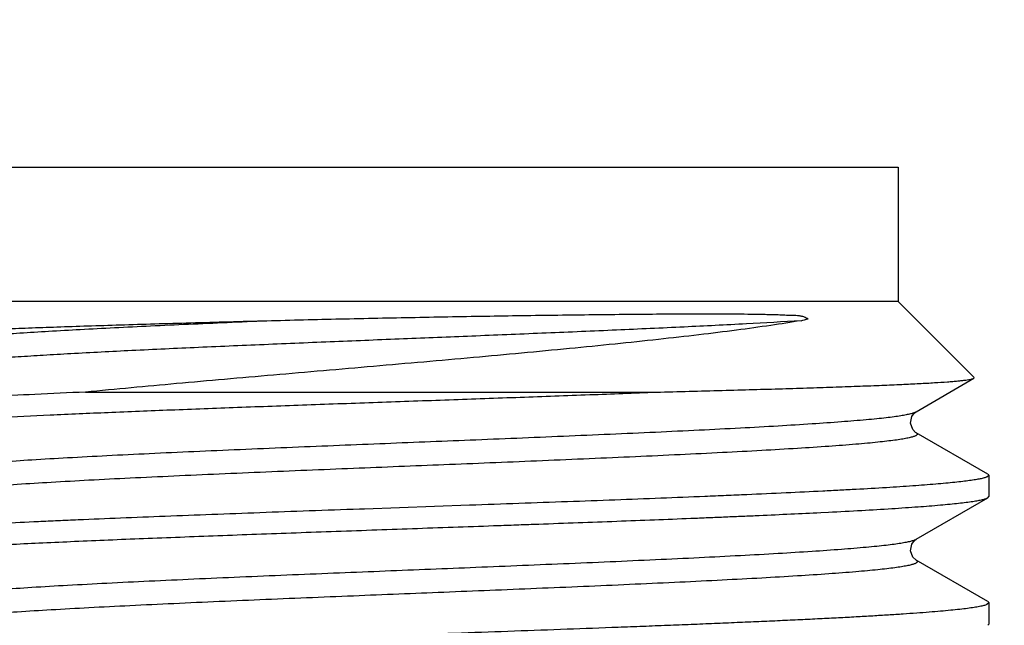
# Model space of a CAD drawing. Header units: inches. Extents: x 0 to 34, y 0 to 22.
# Tile 52 of 106: x 4.5021 to 4.6629, y 18.5829 to 18.6818. Entities that reach past the tile are written whole.
import ezdxf

# ---------------------------------------------------------------- set-up
doc = ezdxf.new("R2010")
doc.units = ezdxf.units.IN
doc.header["$LTSCALE"] = 1.87
doc.header["$MEASUREMENT"] = 0
doc.layers.get('0').update_dxf_attribs({"linetype": 'CONTINUOUS'})
doc.layers.add('DIMENSIONS', color=7, linetype='CONTINUOUS')
doc.styles.get("Standard").update_dxf_attribs({"font": 'txt', "width": 0.8})
doc.dimstyles.new('DIMSTYLE_2', dxfattribs={"dimtxt": 0.125, "dimasz": 0.18, "dimexe": 0.125, "dimexo": 0.0625, "dimgap": 0.0625, "dimtad": 0, "dimtih": 1, "dimtoh": 1, "dimlfac": 1.3333333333, "dimzin": 4, "dimdsep": 46, "dimtxsty": 'STANDARD', "dimblk": '_FILLED', "dimblk1": '_FILLED', "dimblk2": '_FILLED', "dimcen": 0.09, "dimadec": 0, "dimazin": 0, "dimtfac": 1, "dimtofl": 0, "dimtmove": 0, "dimatfit": 3, "dimldrblk": '_FILLED', "dimfxl": 1, "dimtolj": 1, "dimtzin": 4, "dimarcsym": 0})

# ---------------------------------------------------------------- blocks, each defined once
blk = doc.blocks.new('_FILLED')
at = {"color": 0, "linetype": 'BYBLOCK'}
blk.add_solid([(0, 0), (-1, 0.1736111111), (-1, -0.1736111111)], dxfattribs=at)
blk = doc.blocks.new('*D36')
at = {"layer": 'DIMENSIONS', "color": 2, "linetype": 'CONTINUOUS'}
for p, q in [((2.7680920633, 18.9684834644), (2.5695376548, 18.9684834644)), ((2.7680920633, 18.5268952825), (2.7680920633, 18.9684834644)), ((4.8035450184, 18.5268952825), (2.6430920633, 18.5268952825)), ((3.2759045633, 18.39520231), (2.6430920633, 18.39520231)), ((2.7680920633, 18.39520231), (2.7680920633, 18.03520231))]:
    blk.add_line(p, q, dxfattribs=at)
at = {"layer": 'DIMENSIONS', "color": 2, "linetype": 'CONTINUOUS', "xscale": 0.18, "yscale": 0.18, "zscale": 0.18}
for p, rotation in [((2.7680920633, 18.5268952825), 270), ((2.7680920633, 18.39520231), 90)]:
    blk.add_blockref('_FILLED', p, dxfattribs=dict(at, rotation=rotation))
at = {"layer": 'DIMENSIONS', "color": 2, "linetype": 'CONTINUOUS', "insert": (2.5070376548, 19.0309834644), "char_height": 0.125, "width": 0.925, "attachment_point": 3, "line_spacing_factor": 0.9}
blk.add_mtext('.18{\\Ftxt.shx;\\W1.000000;\\H0.125000; }[4.5]', dxfattribs=at)

msp = doc.modelspace()

# ---------------------------------------------------------------- linework, layer by layer
at = {"color": 6, "linetype": 'CONTINUOUS'}
for p, q in [((4.4876978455, 18.6577023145), (4.6455728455, 18.6577023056)), ((4.6455728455, 18.6577023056), (4.6455728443, 18.6357648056)), ((4.6455728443, 18.6357648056), (4.4876978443, 18.6357648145)), ((4.6455728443, 18.6357648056), (4.6579965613, 18.6233410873)), ((4.6485193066, 18.6177531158), (4.6579492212, 18.6232093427)), ((4.6579483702, 18.6232101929), (4.6579965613, 18.6233410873)), ((4.5129005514, 18.620952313), (4.6060946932, 18.6209523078)), ((4.6602104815, 18.607553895), (4.6485193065, 18.6143181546)), ((4.6602104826, 18.6075543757), (4.6603853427, 18.6073510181)), ((4.6603853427, 18.6073510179), (4.6600425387, 18.6070681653)), ((4.6603853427, 18.6073510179), (4.6603853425, 18.6038869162)), ((4.6485193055, 18.5969197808), (4.6602104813, 18.6036840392)), ((4.6602104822, 18.6036836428), (4.6603853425, 18.6038869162)), ((4.5584327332, 18.6018538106), (4.5576188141, 18.60182486)), ((4.575603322, 18.6024619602), (4.5584327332, 18.6018538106)), ((4.6329372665, 18.6012817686), (4.6341850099, 18.6013449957)), ((4.6602104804, 18.58672056), (4.6485193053, 18.5934848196)), ((4.6603853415, 18.5865176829), (4.660043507, 18.5862351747)), ((4.6602104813, 18.5867209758), (4.6603853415, 18.5865176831)), ((4.6603853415, 18.5865176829), (4.6603853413, 18.5830535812)), ((4.660217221, 18.5828549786), (4.6603853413, 18.5830535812))]:
    msp.add_line(p, q, dxfattribs=at)
for points in [[(4.6485196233, 18.6143179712), (4.6484202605, 18.6143815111), (4.6479638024, 18.6148446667), (4.6475998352, 18.6158663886), (4.6478087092, 18.6169631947), (4.6482624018, 18.6175647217), (4.6485187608, 18.6177528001)], [(4.648520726, 18.5934839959), (4.6484464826, 18.593530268), (4.6479782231, 18.5939908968), (4.6476001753, 18.5950288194), (4.6477993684, 18.596110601), (4.6482403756, 18.5967114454), (4.6485190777, 18.596919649)]]:
    msp.add_lwpolyline(points, dxfattribs=at)
msp.add_arc((4.6060899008, 18.7188675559), 0.0894302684, 285.3305064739, 286.0992732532, dxfattribs=at)
for points, knots in [([(4.5424971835, 18.6326195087), (4.5464940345, 18.6327264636), (4.5545633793, 18.6329239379), (4.5646707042, 18.6331322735), (4.5728041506, 18.6332814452), (4.5788631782, 18.6333848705), (4.5848473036, 18.6334778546), (4.5907241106, 18.6335592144), (4.596462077, 18.6336294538), (4.6020309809, 18.6336861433), (4.6065529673, 18.6337196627), (4.610064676, 18.6337365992), (4.6126113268, 18.6337438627), (4.6150956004, 18.63374534), (4.6175151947, 18.6337400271), (4.6198684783, 18.6337252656), (4.621787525, 18.6337023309), (4.6232888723, 18.6336766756), (4.6243893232, 18.6336527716), (4.6252958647, 18.6336296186), (4.6260131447, 18.6336077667), (4.6265461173, 18.6335880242), (4.6270766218, 18.6335648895), (4.6276019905, 18.63353496), (4.6281186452, 18.6335107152), (4.628628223, 18.633506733), (4.6291461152, 18.6334945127), (4.6295921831, 18.6334355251), (4.6299670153, 18.6333444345), (4.6302680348, 18.6332435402), (4.6305793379, 18.6331114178), (4.6307857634, 18.6330042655), (4.6308891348, 18.6329445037)], [0, 0, 0, 0, 0.1355301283, 0.2736082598, 0.3426810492, 0.4112766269, 0.4790215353, 0.5455498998, 0.6105023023, 0.6735363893, 0.7343291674, 0.7637884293, 0.792574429, 0.8206535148, 0.8479980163, 0.8745916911, 0.9004242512, 0.913052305, 0.9254902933, 0.9377350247, 0.9437913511, 0.949815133, 0.9558136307, 0.9617903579, 0.9676531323, 0.9733424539, 0.979064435, 0.9852040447, 0.988546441, 0.9921275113, 0.9959525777, 1, 1, 1, 1]), ([(4.4818819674, 18.6299487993), (4.481899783, 18.6299654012), (4.4819499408, 18.6299965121), (4.4820440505, 18.6300364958), (4.4821701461, 18.6300770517), (4.4824010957, 18.6301366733), (4.4827712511, 18.6302078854), (4.4833117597, 18.6302887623), (4.4839794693, 18.6303694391), (4.4847734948, 18.6304502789), (4.485693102, 18.6305313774), (4.4867373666, 18.6306130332), (4.4879049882, 18.630695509), (4.48970278, 18.6308112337), (4.4922430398, 18.6309540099), (4.4956317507, 18.631117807), (4.4994589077, 18.6312818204), (4.5037016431, 18.6314471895), (4.5083344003, 18.6316135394), (4.5133282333, 18.6317804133), (4.5186518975, 18.6319482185), (4.5242720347, 18.6321173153), (4.532253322, 18.6323464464), (4.5383576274, 18.6325093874), (4.5424971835, 18.6326195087)], [0, 0, 0, 0, 0.0012031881, 0.0028778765, 0.0050523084, 0.0077380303, 0.0146604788, 0.0236612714, 0.0347389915, 0.0478866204, 0.0630942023, 0.0803502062, 0.0996386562, 0.1209274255, 0.1693590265, 0.2253440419, 0.2885515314, 0.358624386, 0.4351282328, 0.5175943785, 0.605497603, 0.6982907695, 0.7954001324, 1, 1, 1, 1]), ([(4.6297340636, 18.6326195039), (4.628086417, 18.6323415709), (4.6245794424, 18.6318001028), (4.6190204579, 18.63104054), (4.6128998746, 18.630282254), (4.6062807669, 18.6295306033), (4.5992282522, 18.6287861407), (4.5891607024, 18.6277845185), (4.5787461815, 18.6268184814), (4.5680818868, 18.6258668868), (4.5599165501, 18.6251522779), (4.5517409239, 18.624441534), (4.5436237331, 18.6237349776), (4.5356307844, 18.6230359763), (4.5254019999, 18.6221282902), (4.5178463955, 18.621430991), (4.5129005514, 18.620952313)], [0, 0, 0, 0, 0.0426862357, 0.0906435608, 0.1433282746, 0.2002374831, 0.260823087, 0.3244948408, 0.4586966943, 0.5280171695, 0.5980126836, 0.6680896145, 0.7376634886, 0.8061625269, 0.8730606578, 1, 1, 1, 1]), ([(4.6060946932, 18.6209523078), (4.6096818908, 18.6210421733), (4.6149523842, 18.6211794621), (4.6218213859, 18.6213691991), (4.6266103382, 18.6215077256), (4.6311243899, 18.6216470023), (4.635343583, 18.6217879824), (4.6392492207, 18.6219290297), (4.6428238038, 18.6220682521), (4.6460503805, 18.6222061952), (4.6489130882, 18.6223445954), (4.6513979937, 18.622484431), (4.6532267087, 18.6226064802), (4.6544919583, 18.6227063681), (4.6552903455, 18.6227773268), (4.6559868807, 18.6228480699), (4.6565807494, 18.622918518), (4.657071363, 18.6229883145), (4.6574579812, 18.6230575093), (4.6577147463, 18.6231181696), (4.6578664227, 18.6231698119), (4.6579244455, 18.6231960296), (4.6579484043, 18.6232098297)], [0, 0, 0, 0, 0.2072775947, 0.3045502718, 0.3969355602, 0.484024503, 0.5654259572, 0.6407907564, 0.7097784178, 0.7720660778, 0.8273419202, 0.8753330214, 0.9158308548, 0.9332082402, 0.9486459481, 0.9621302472, 0.9736484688, 0.9831898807, 0.990749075, 0.9963363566, 0.9984028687, 1, 1, 1, 1]), ([(4.4728896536, 18.6143353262), (4.4729007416, 18.6143761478), (4.47295153, 18.6144341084), (4.4730385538, 18.614495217), (4.4731772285, 18.6145700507), (4.4734092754, 18.6146587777), (4.4737569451, 18.6147598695), (4.4741942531, 18.614861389), (4.4747210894, 18.6149634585), (4.4753371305, 18.6150658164), (4.4763340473, 18.6152108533), (4.4777991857, 18.6153879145), (4.4798157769, 18.6155915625), (4.4821697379, 18.6157959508), (4.4848519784, 18.6160009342), (4.487852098, 18.6162062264), (4.4911585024, 18.6164118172), (4.4947582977, 18.6166175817), (4.5001029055, 18.6169011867), (4.507403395, 18.6172512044), (4.5168260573, 18.617660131), (4.5270226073, 18.6180695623), (4.5378346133, 18.6184793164), (4.5490940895, 18.6188893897), (4.5606261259, 18.6192997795), (4.5722512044, 18.6197101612), (4.5837896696, 18.620120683), (4.5950611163, 18.6205305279), (4.6024665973, 18.6208104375), (4.6060946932, 18.6209523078)], [0, 0, 0, 0, 0.0009505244, 0.001608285, 0.0024100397, 0.0044749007, 0.0071807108, 0.0105404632, 0.0145594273, 0.0192373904, 0.0245718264, 0.0371954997, 0.0523953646, 0.0701148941, 0.0902881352, 0.1128420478, 0.1376866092, 0.1647283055, 0.1938635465, 0.2579521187, 0.328962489, 0.4057957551, 0.4872595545, 0.5720895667, 0.6589711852, 0.7465559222, 0.8334753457, 0.918412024, 1, 1, 1, 1]), ([(4.5129005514, 18.620952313), (4.5101412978, 18.6208328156), (4.504882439, 18.6205975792), (4.4974179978, 18.6202296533), (4.4917287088, 18.6199127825), (4.4876375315, 18.6196556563), (4.4849364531, 18.619470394), (4.4824933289, 18.619285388), (4.480315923, 18.6191006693), (4.4784110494, 18.6189165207), (4.4767846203, 18.6187329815), (4.4756065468, 18.6185733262), (4.4748078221, 18.61844248), (4.4743162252, 18.6183502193), (4.4738974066, 18.6182582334), (4.4735513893, 18.6181666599), (4.4732782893, 18.6180757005), (4.4731236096, 18.6180067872), (4.4730605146, 18.6179702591)], [0, 0, 0, 0, 0.2071197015, 0.3947728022, 0.5604610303, 0.6344348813, 0.7021880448, 0.7634985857, 0.8181755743, 0.8660629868, 0.9070124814, 0.9409159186, 0.955203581, 0.967706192, 0.9784211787, 0.9873558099, 0.9945325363, 1, 1, 1, 1]), ([(4.6600425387, 18.6070681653), (4.6599782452, 18.6070415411), (4.6598340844, 18.6069895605), (4.6594866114, 18.6068864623), (4.6589412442, 18.6067626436), (4.6581554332, 18.6066229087), (4.6571975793, 18.6064820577), (4.6560695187, 18.6063385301), (4.6547729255, 18.6061948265), (4.6533101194, 18.6060530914), (4.6510365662, 18.6058544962), (4.6478025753, 18.6056047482), (4.6434677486, 18.6053254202), (4.6394875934, 18.6050903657), (4.6360224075, 18.6049052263), (4.6322091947, 18.604711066), (4.6271431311, 18.6044637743), (4.621886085, 18.6042329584), (4.6174642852, 18.6040429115), (4.6127874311, 18.6038467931), (4.6067348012, 18.6036093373), (4.5992566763, 18.6033179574), (4.5915323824, 18.6030358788), (4.5836207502, 18.6027447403), (4.5782900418, 18.6025571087), (4.575603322, 18.6024619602)], [0, 0, 0, 0, 0.0024671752, 0.0054274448, 0.0128462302, 0.0222772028, 0.0337209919, 0.0471670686, 0.0625922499, 0.0799699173, 0.0992710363, 0.1435050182, 0.1949652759, 0.2532744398, 0.2848624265, 0.3179947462, 0.3886430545, 0.4646876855, 0.5045569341, 0.5455581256, 0.6306462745, 0.7193115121, 0.8108883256, 0.904685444, 1, 1, 1, 1]), ([(4.6341850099, 18.6013449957), (4.636005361, 18.6014383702), (4.6394571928, 18.6016238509), (4.6436492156, 18.6018687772), (4.6467094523, 18.6020717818), (4.6493564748, 18.6022584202), (4.6517884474, 18.602447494), (4.6539991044, 18.6026534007), (4.6554055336, 18.6027983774), (4.6566398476, 18.6029414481), (4.6576995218, 18.6030854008), (4.6585824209, 18.6032303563), (4.659206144, 18.6033560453), (4.6596144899, 18.6034590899), (4.6598546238, 18.6035308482), (4.6600498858, 18.6036024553), (4.660162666, 18.6036559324), (4.6602104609, 18.6036837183)], [0, 0, 0, 0, 0.208918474, 0.3962104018, 0.4812935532, 0.5604441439, 0.7003598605, 0.7608675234, 0.8149167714, 0.862412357, 0.9032837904, 0.9374762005, 0.964951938, 0.9761756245, 0.9857378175, 0.9936633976, 1, 1, 1, 1]), ([(4.5576188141, 18.60182486), (4.5548863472, 18.6017274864), (4.5494662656, 18.6015313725), (4.5414239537, 18.6012441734), (4.5335786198, 18.6009481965), (4.5259906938, 18.6006610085), (4.5187200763, 18.6003653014), (4.5128850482, 18.6001227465), (4.5084180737, 18.5999222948), (4.5042532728, 18.5997305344), (4.5002520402, 18.5995391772), (4.4964227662, 18.5993374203), (4.492957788, 18.5991473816), (4.4896855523, 18.5989566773), (4.4866132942, 18.598753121), (4.4839558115, 18.5985658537), (4.4815141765, 18.598376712), (4.4792947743, 18.5981702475), (4.4778828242, 18.5980248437), (4.4766436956, 18.5978815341), (4.4755799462, 18.5977373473), (4.4746937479, 18.5975920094), (4.4740677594, 18.5974659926), (4.4736579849, 18.5973627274), (4.4734170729, 18.5972908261), (4.4732212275, 18.5972190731), (4.4731081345, 18.5971654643), (4.4730602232, 18.5971376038)], [0, 0, 0, 0, 0.0967804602, 0.1919760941, 0.2848489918, 0.3746733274, 0.4607522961, 0.5424141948, 0.5813894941, 0.6190254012, 0.6899887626, 0.7231793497, 0.7547550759, 0.812820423, 0.8391993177, 0.8637392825, 0.9071189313, 0.9258786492, 0.9426356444, 0.9573600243, 0.9700299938, 0.9806285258, 0.9891437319, 0.9926213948, 0.9955836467, 0.9980382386, 1, 1, 1, 1]), ([(4.4732260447, 18.5937522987), (4.4733374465, 18.5937985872), (4.4736028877, 18.5938856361), (4.4740634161, 18.5940008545), (4.4746400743, 18.5941159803), (4.4753321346, 18.5942311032), (4.4761389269, 18.5943471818), (4.4774400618, 18.5945134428), (4.4793459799, 18.5947153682), (4.4819613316, 18.5949443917), (4.4850022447, 18.5951806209), (4.4884545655, 18.5954106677), (4.492300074, 18.595645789), (4.4965198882, 18.5958802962), (4.5010928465, 18.5961119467), (4.505995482, 18.5963498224), (4.5112037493, 18.5965808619), (4.5166908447, 18.5968173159), (4.5224294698, 18.5970520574), (4.5283907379, 18.5972842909), (4.5345443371, 18.5975224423), (4.5408597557, 18.5977535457), (4.5473047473, 18.5979904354), (4.5538471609, 18.5982248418), (4.5604539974, 18.5984578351), (4.5670917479, 18.5986958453), (4.573727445, 18.5989270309), (4.5792404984, 18.5991251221), (4.5836247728, 18.5992829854), (4.5879521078, 18.5994376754), (4.5932873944, 18.5996317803), (4.5995822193, 18.5998691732), (4.605711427, 18.6001002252), (4.6107011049, 18.6002998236), (4.614586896, 18.6004583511), (4.6174131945, 18.6005748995), (4.6201755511, 18.6006916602), (4.6237208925, 18.6008472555), (4.6279674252, 18.6010414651), (4.6313150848, 18.6012005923), (4.6329372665, 18.6012817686)], [0, 0, 0, 0, 0.0022626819, 0.0052274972, 0.0089020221, 0.0132882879, 0.0183852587, 0.024189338, 0.0378904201, 0.0543294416, 0.0734304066, 0.0950975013, 0.1192249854, 0.1456924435, 0.174367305, 0.205106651, 0.2377558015, 0.2721510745, 0.3081198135, 0.345481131, 0.3840472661, 0.4236249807, 0.4640143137, 0.5050131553, 0.5464152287, 0.5880112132, 0.6295928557, 0.6709519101, 0.6914824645, 0.7118789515, 0.7521685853, 0.7916189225, 0.8300305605, 0.8672115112, 0.8852816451, 0.9029742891, 0.9202674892, 0.9371395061, 0.969535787, 1, 1, 1, 1]), ([(4.660043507, 18.5862351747), (4.6599737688, 18.5862062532), (4.6598161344, 18.5861500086), (4.659432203, 18.586038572), (4.6588234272, 18.5859054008), (4.6579407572, 18.5857551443), (4.6568587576, 18.5856028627), (4.6555796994, 18.5854479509), (4.6541058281, 18.5852941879), (4.6524404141, 18.5851418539), (4.6505873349, 18.5849872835), (4.6485505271, 18.5848312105), (4.6463342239, 18.584677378), (4.6439433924, 18.5845243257), (4.6413834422, 18.5843686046), (4.6386598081, 18.5842125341), (4.6357783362, 18.5840590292), (4.6327454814, 18.5839051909), (4.6295679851, 18.5837487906), (4.6262526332, 18.583593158), (4.6228066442, 18.5834398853), (4.6192377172, 18.5832853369), (4.6155536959, 18.5831286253), (4.611762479, 18.5829736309), (4.6078723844, 18.5828204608), (4.6038920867, 18.5826652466), (4.5984299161, 18.5824544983), (4.5914430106, 18.582199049), (4.5829113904, 18.5818856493), (4.5742370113, 18.5815812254), (4.5669537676, 18.58131966), (4.5611128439, 18.5811153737), (4.5567439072, 18.5809606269), (4.5523966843, 18.5808038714), (4.548080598, 18.5806489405), (4.5438051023, 18.5804957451), (4.5395796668, 18.5803403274), (4.53541351, 18.58018374), (4.5313156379, 18.5800296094), (4.5272950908, 18.5798761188), (4.52336077, 18.5797200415), (4.5195212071, 18.5795639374), (4.5157847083, 18.5794103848), (4.5121595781, 18.5792562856), (4.5086538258, 18.5790997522), (4.5052749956, 18.5789443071), (4.5020304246, 18.5787911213), (4.4989273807, 18.5786364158), (4.4959726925, 18.5784798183), (4.4931726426, 18.5783252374), (4.4905333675, 18.5781722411), (4.4880608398, 18.5780169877), (4.4857604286, 18.5778608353), (4.4836369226, 18.5777073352), (4.4816950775, 18.577554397), (4.4799393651, 18.577399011), (4.4783734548, 18.5772440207), (4.4770004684, 18.5770918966), (4.4758234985, 18.576939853), (4.474845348, 18.576786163), (4.4741562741, 18.5766524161), (4.4737069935, 18.5765427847), (4.4734446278, 18.5764666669), (4.4732328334, 18.57639079), (4.4731111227, 18.5763338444), (4.4730600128, 18.5763041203)], [0, 0, 0, 0, 0.0012088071, 0.0026765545, 0.006398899, 0.0111773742, 0.017011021, 0.0238917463, 0.0318054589, 0.0407366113, 0.0506679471, 0.0615783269, 0.0734437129, 0.0862387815, 0.09993671, 0.1145073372, 0.1299189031, 0.146137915, 0.1631294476, 0.1808560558, 0.1992791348, 0.2183584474, 0.2380524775, 0.2583181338, 0.279111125, 0.3003858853, 0.3220959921, 0.3666321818, 0.4123294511, 0.4587897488, 0.5056050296, 0.5290182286, 0.5523672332, 0.5756008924, 0.5986677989, 0.6215175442, 0.6441007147, 0.6663679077, 0.6882698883, 0.7097590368, 0.7307886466, 0.751312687, 0.7712859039, 0.7906650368, 0.8094078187, 0.8274731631, 0.8448214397, 0.8614151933, 0.8772183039, 0.8921959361, 0.9063156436, 0.9195471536, 0.931861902, 0.9432326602, 0.9536356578, 0.9630491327, 0.9714531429, 0.9788298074, 0.98516625, 0.9904525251, 0.9946816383, 0.9963998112, 0.997855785, 0.9990533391, 1, 1, 1, 1])]:
    msp.add_open_spline(points, degree=3, knots=knots, dxfattribs=at)
at = {"color": 9, "linetype": 'CONTINUOUS'}
for points, knots in [([(4.4847513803, 18.6281697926), (4.4847185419, 18.6281887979), (4.4846613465, 18.6282258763), (4.4845938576, 18.6282889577), (4.4845548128, 18.6283547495), (4.4845470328, 18.628452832), (4.4846196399, 18.6285440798), (4.484723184, 18.6286178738), (4.4848406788, 18.6286813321), (4.4849886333, 18.6287446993), (4.4851686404, 18.6288089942), (4.4853811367, 18.6288738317), (4.4857300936, 18.6289666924), (4.4862528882, 18.6290811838), (4.4869856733, 18.6292138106), (4.4878591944, 18.6293483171), (4.488875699, 18.6294845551), (4.4900373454, 18.6296223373), (4.4913453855, 18.629761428), (4.4927997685, 18.6299017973), (4.4950270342, 18.6300988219), (4.4981641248, 18.6303439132), (4.5023344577, 18.6306299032), (4.5070168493, 18.6309180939), (4.5121619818, 18.6312068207), (4.5177108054, 18.6314950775), (4.523595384, 18.6317817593), (4.5297413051, 18.6320655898), (4.5360711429, 18.6323457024), (4.5403435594, 18.6325285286), (4.542497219, 18.6326195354)], [0, 0, 0, 0, 0.0019430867, 0.0034770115, 0.0046980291, 0.0057736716, 0.008308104, 0.0101112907, 0.012363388, 0.0151035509, 0.0183575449, 0.0221442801, 0.0264793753, 0.0368469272, 0.0495410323, 0.0646122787, 0.0821052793, 0.1020619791, 0.1245183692, 0.1494697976, 0.1768898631, 0.2390269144, 0.3106139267, 0.3909630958, 0.479276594, 0.5745231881, 0.6755153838, 0.7809982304, 0.8896070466, 1, 1, 1, 1]), ([(4.6297331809, 18.6326195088), (4.6267614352, 18.6324317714), (4.6203965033, 18.6320687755), (4.6103494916, 18.6315661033), (4.5994534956, 18.6310705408), (4.5881208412, 18.6305871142), (4.5767519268, 18.6301205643), (4.5654635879, 18.6296648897), (4.5541660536, 18.6292079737), (4.5427812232, 18.6287379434), (4.5315049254, 18.6282515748), (4.5207513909, 18.6277539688), (4.5123044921, 18.6273213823), (4.5061178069, 18.6269668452), (4.5020097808, 18.6267105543), (4.4983084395, 18.6264560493), (4.4950388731, 18.6262035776), (4.4922183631, 18.6259545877), (4.4898552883, 18.6257098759), (4.4881741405, 18.6254989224), (4.4870585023, 18.62532799), (4.4863884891, 18.6252096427), (4.4858279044, 18.6250928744), (4.4853741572, 18.6249778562), (4.4850244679, 18.6248650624), (4.4848293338, 18.6247799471), (4.4847513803, 18.6247348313)], [0, 0, 0, 0, 0.0614919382, 0.1316536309, 0.2077399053, 0.2867374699, 0.3658972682, 0.4427172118, 0.5200431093, 0.5993936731, 0.6780258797, 0.753126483, 0.8217023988, 0.8526902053, 0.881097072, 0.9067018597, 0.929306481, 0.9488170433, 0.9651729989, 0.9783654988, 0.9838011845, 0.9884795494, 0.9924143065, 0.9956245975, 0.99814001, 1, 1, 1, 1]), ([(4.4847513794, 18.6073364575), (4.4847134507, 18.6073584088), (4.4846489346, 18.6074009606), (4.4845761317, 18.6074756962), (4.4845448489, 18.6075583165), (4.4845655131, 18.6076425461), (4.4846302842, 18.6077184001), (4.4847333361, 18.607792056), (4.4848779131, 18.6078659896), (4.4850655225, 18.6079408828), (4.4852977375, 18.6080167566), (4.4856977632, 18.6081270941), (4.4863181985, 18.6082621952), (4.4872091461, 18.6084181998), (4.4882963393, 18.6085768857), (4.4895834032, 18.6087380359), (4.4910730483, 18.6089011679), (4.492765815, 18.6090661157), (4.4954227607, 18.609299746), (4.4992297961, 18.6095892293), (4.5043490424, 18.6099259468), (4.5101499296, 18.6102650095), (4.51654286, 18.610603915), (4.523421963, 18.6109411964), (4.5306667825, 18.6112746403), (4.5381522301, 18.6116028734), (4.5457562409, 18.6119244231), (4.5533575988, 18.6122378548), (4.5633329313, 18.6126431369), (4.5758438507, 18.6131466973), (4.5883829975, 18.6136612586), (4.5984798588, 18.6140945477), (4.605873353, 18.6144252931), (4.6129703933, 18.61476064), (4.6196468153, 18.6150989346), (4.6257876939, 18.615438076), (4.6312943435, 18.6157764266), (4.6360869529, 18.6161115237), (4.6396063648, 18.6164000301), (4.6420250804, 18.6166328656), (4.6435366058, 18.6167962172), (4.6448454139, 18.6169575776), (4.6459539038, 18.6171166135), (4.6468659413, 18.617272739), (4.6475856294, 18.6174260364), (4.6480662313, 18.6175594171), (4.6483560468, 18.617669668), (4.6484702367, 18.6177247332), (4.6485190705, 18.6177529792)], [0, 0, 0, 0, 0.0007975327, 0.0013999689, 0.0018735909, 0.0023332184, 0.0029009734, 0.0036532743, 0.0046287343, 0.0058487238, 0.0073266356, 0.0090723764, 0.0133987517, 0.0188754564, 0.0255314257, 0.0333920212, 0.0424805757, 0.0528027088, 0.0643440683, 0.0910203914, 0.1222848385, 0.1577097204, 0.1967702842, 0.2387928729, 0.2830527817, 0.3287583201, 0.3751515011, 0.4215619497, 0.4672131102, 0.5568425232, 0.6494327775, 0.6956052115, 0.7407645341, 0.7841215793, 0.8249083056, 0.8624244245, 0.8960493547, 0.9253119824, 0.9498570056, 0.9603111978, 0.9695329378, 0.9775247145, 0.9843092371, 0.9899116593, 0.9943601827, 0.9976987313, 0.9989733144, 1, 1, 1, 1]), ([(4.6485200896, 18.614317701), (4.6485579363, 18.6142957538), (4.6486223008, 18.6142532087), (4.6486948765, 18.6141784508), (4.6487258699, 18.6140957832), (4.6487049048, 18.6140115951), (4.6486399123, 18.6139357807), (4.648536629, 18.6138621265), (4.6483918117, 18.6137881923), (4.6482039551, 18.6137132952), (4.647971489, 18.613637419), (4.6475711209, 18.6135270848), (4.6469502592, 18.6133919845), (4.6460588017, 18.6132359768), (4.6449711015, 18.6130772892), (4.6436835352, 18.6129161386), (4.6421933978, 18.6127530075), (4.6405001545, 18.6125880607), (4.6378426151, 18.612354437), (4.634034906, 18.6120649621), (4.6289149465, 18.6117282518), (4.6231134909, 18.6113891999), (4.6167201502, 18.611050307), (4.6098408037, 18.6107130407), (4.6025959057, 18.6103796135), (4.595110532, 18.6100513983), (4.5875067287, 18.6097298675), (4.5799057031, 18.6094164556), (4.5699307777, 18.6090111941), (4.5574203, 18.6085076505), (4.5448815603, 18.6079930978), (4.5347851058, 18.6075598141), (4.5273920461, 18.6072290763), (4.5202955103, 18.6068937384), (4.5136196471, 18.6065554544), (4.5074793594, 18.6062163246), (4.5019733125, 18.6058779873), (4.4971812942, 18.6055429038), (4.4936623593, 18.6052544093), (4.4912440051, 18.6050215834), (4.4897327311, 18.6048582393), (4.4884241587, 18.6046968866), (4.4873158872, 18.6045378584), (4.4864040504, 18.6043817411), (4.4856845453, 18.6042284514), (4.4852040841, 18.6040950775), (4.4849143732, 18.6039848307), (4.4848002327, 18.6039297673), (4.4847514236, 18.603901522)], [0, 0, 0, 0, 0.0007962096, 0.0013976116, 0.0018707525, 0.0023306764, 0.0028993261, 0.003652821, 0.0046296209, 0.0058510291, 0.0073304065, 0.0090776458, 0.0134070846, 0.0188868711, 0.0255459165, 0.0334095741, 0.0425011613, 0.0528262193, 0.0643703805, 0.0910519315, 0.122320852, 0.1577493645, 0.1968125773, 0.2388368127, 0.2830973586, 0.3288025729, 0.3751946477, 0.4216033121, 0.4672518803, 0.5568790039, 0.6494670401, 0.6956375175, 0.7407943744, 0.784148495, 0.824931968, 0.8624446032, 0.8960659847, 0.925325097, 0.9498667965, 0.9603194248, 0.9695396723, 0.9775300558, 0.9843132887, 0.989914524, 0.9943619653, 0.9976995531, 0.9989737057, 1, 1, 1, 1]), ([(4.48475218, 18.5865026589), (4.4847141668, 18.5865246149), (4.4846494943, 18.5865671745), (4.4845764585, 18.5866418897), (4.4845448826, 18.5867244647), (4.4845652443, 18.5868087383), (4.4846297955, 18.5868846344), (4.4847326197, 18.586958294), (4.4848769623, 18.587032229), (4.4850643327, 18.5871071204), (4.4852963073, 18.5871829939), (4.4856960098, 18.5872933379), (4.4863160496, 18.5874284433), (4.4872065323, 18.5875844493), (4.4882932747, 18.5877431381), (4.4895799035, 18.5879042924), (4.4910691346, 18.58806743), (4.4927615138, 18.5882323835), (4.4954180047, 18.588466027), (4.4992245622, 18.5887555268), (4.5043433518, 18.5890922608), (4.510143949, 18.5894313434), (4.5165367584, 18.5897702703), (4.5234159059, 18.5901075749), (4.5306609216, 18.590441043), (4.5381466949, 18.5907693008), (4.5457511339, 18.5910908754), (4.553353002, 18.591404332), (4.5633289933, 18.5918096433), (4.5758407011, 18.5923132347), (4.5883806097, 18.5928278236), (4.5984781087, 18.5932611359), (4.6058721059, 18.5935919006), (4.6129696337, 18.5939272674), (4.619646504, 18.5942655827), (4.6257877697, 18.5946047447), (4.6312947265, 18.5949431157), (4.6360875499, 18.5952782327), (4.6396070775, 18.5955667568), (4.6420258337, 18.595799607), (4.6435373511, 18.5959629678), (4.6448461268, 18.5961243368), (4.6459545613, 18.5962833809), (4.6468665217, 18.5964395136), (4.6475861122, 18.5965928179), (4.6480666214, 18.5967262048), (4.648356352, 18.5968364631), (4.6484704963, 18.5968915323), (4.6485193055, 18.5969197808)], [0, 0, 0, 0, 0.0007989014, 0.0014024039, 0.0018765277, 0.0023358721, 0.0029027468, 0.003653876, 0.0046280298, 0.0058466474, 0.0073231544, 0.0090674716, 0.0133909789, 0.0188648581, 0.0255180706, 0.0333759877, 0.0424619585, 0.0527816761, 0.064320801, 0.0909931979, 0.1222546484, 0.1576775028, 0.196737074, 0.2387596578, 0.2830204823, 0.3287277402, 0.3751232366, 0.4215364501, 0.4671908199, 0.5568249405, 0.6494199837, 0.6955951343, 0.7407572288, 0.7841169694, 0.8249061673, 0.8624244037, 0.8960509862, 0.9253147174, 0.9498602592, 0.9603144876, 0.9695361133, 0.9775276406, 0.9843117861, 0.9899137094, 0.9943616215, 0.9976994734, 0.998973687, 1, 1, 1, 1]), ([(4.6485212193, 18.5934837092), (4.6485589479, 18.5934617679), (4.6486230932, 18.5934192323), (4.6486953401, 18.5933444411), (4.6487259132, 18.5932617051), (4.6487045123, 18.5931775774), (4.6486391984, 18.5931018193), (4.6485355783, 18.5930281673), (4.648390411, 18.5929542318), (4.6482021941, 18.5928793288), (4.6479693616, 18.5928034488), (4.6475684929, 18.5926931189), (4.6469470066, 18.5925580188), (4.6460548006, 18.5924020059), (4.6449663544, 18.5922433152), (4.6436780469, 18.592082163), (4.6421871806, 18.5919190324), (4.6404932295, 18.5917540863), (4.6378348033, 18.5915204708), (4.6340260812, 18.5912310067), (4.62890504, 18.5908943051), (4.6231027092, 18.5905552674), (4.6167087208, 18.5902163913), (4.6098289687, 18.5898791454), (4.6025839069, 18.589545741), (4.5950985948, 18.5892175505), (4.5874950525, 18.5888960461), (4.5798944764, 18.588582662), (4.569920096, 18.5881774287), (4.5574101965, 18.5876739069), (4.544871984, 18.5871593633), (4.534776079, 18.5867260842), (4.5273836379, 18.5863953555), (4.5202878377, 18.5860600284), (4.5136128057, 18.5857217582), (4.5074734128, 18.5853826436), (4.5019682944, 18.5850443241), (4.4971772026, 18.5847092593), (4.4936590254, 18.5844207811), (4.4912412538, 18.5841879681), (4.4897303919, 18.5840246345), (4.4884222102, 18.5838632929), (4.4873143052, 18.583704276), (4.4864028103, 18.5835481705), (4.4856836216, 18.5833948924), (4.4852034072, 18.5832615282), (4.4849138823, 18.5831512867), (4.484799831, 18.5830962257), (4.4847510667, 18.5830679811)], [0, 0, 0, 0, 0.0007942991, 0.0013942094, 0.0018666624, 0.0023270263, 0.0028969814, 0.0036522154, 0.0046309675, 0.0058544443, 0.0073359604, 0.0090853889, 0.0134193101, 0.0189036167, 0.0255671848, 0.0334353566, 0.0425314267, 0.0528608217, 0.0644091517, 0.0910985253, 0.1223742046, 0.1578082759, 0.1968756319, 0.2389025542, 0.2831643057, 0.3288693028, 0.3752599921, 0.4216662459, 0.4673111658, 0.5569354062, 0.6495206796, 0.6956884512, 0.7408417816, 0.7841916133, 0.8249702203, 0.8624775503, 0.8960934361, 0.9253470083, 0.949883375, 0.9603334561, 0.9695512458, 0.9775393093, 0.984320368, 0.9899195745, 0.9943651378, 0.9977010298, 0.9989744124, 1, 1, 1, 1])]:
    msp.add_open_spline(points, degree=3, knots=knots, dxfattribs=at)

# ---------------------------------------------------------------- dimensions: what is measured, and where the dimension line sits
at = {"layer": 'DIMENSIONS', "color": 2, "linetype": 'CONTINUOUS'}
dim = msp.add_linear_dim(base=(2.7680920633, 18.5268952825), p1=(3.3384045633, 18.39520231), p2=(4.8660450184, 18.5268952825), angle=90, dimstyle='DIMSTYLE_2', dxfattribs=at)
dim.commit()
dim.dimension.update_dxf_attribs({"geometry": '*D36', "text_midpoint": (2.0445376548, 18.9684834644), "dimtype": 160})

doc.saveas('drawing.dxf')
